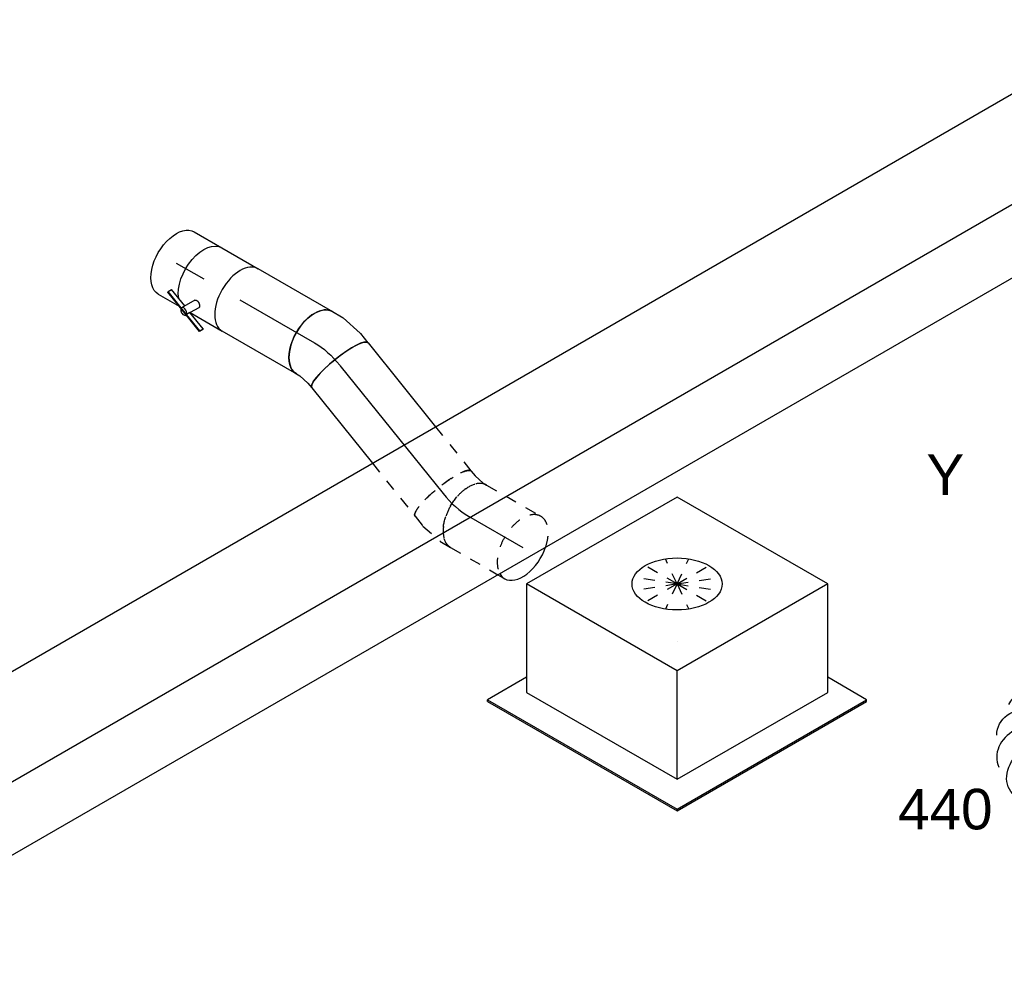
# Model space of a CAD drawing. Extents: x -257677 to 221252, y -185516 to 120782.
# Tile 141 of 171: x -53613 to -51427, y -13513 to -11363. Entities that reach past the tile are written whole.
import ezdxf
from ezdxf.enums import TextEntityAlignment as Align
from ezdxf.lldxf.tags import DXFTag

# ---------------------------------------------------------------- set-up
doc = ezdxf.new("R2010")
doc.units = 0
doc.header["$LTSCALE"] = 50
doc.linetypes.add('STREEPJES', pattern=[0.1, 0.05, -0.05])
doc.layers.get('0').update_dxf_attribs({"linetype": 'CONTINUOUS'})
for name, color, linetype in [('WL570---_RETOUR', 112, 'CONTINUOUS'), ('WL570---_RETOUR_HL', 8, 'CONTINUOUS'), ('WL570---_RETOUR_RST', 2, 'CONTINUOUS'), ('WL570---_RETOUR_RST_HL', 1, 'CONTINUOUS'), ('WL570---_TOEVOER', 3, 'CONTINUOUS'), ('WM570---_RETOUR_PR', 1, 'CONTINUOUS'), ('WM570---_RETOUR_RST_PR', 1, 'CONTINUOUS'), ('WM570---_TOEVOER_PR', 1, 'CONTINUOUS')]:
    doc.layers.add(name, color=color, linetype=linetype)
doc.styles.add('BURO-018', font='ARIAL.TTF', dxfattribs={"height": 63})
tags = doc.linetypes.add('CENTER2', pattern=[28.575, 19.05, -3.175, 3.175, -3.175]).pattern_tags.tags
tags[10:11] = [DXFTag(74, 4), DXFTag(75, 0), DXFTag(340, '0'), DXFTag(46, 1.0), DXFTag(50, 0.0), DXFTag(44, 0.0), DXFTag(45, 0.0)]
tags[8:9] = [DXFTag(74, 4), DXFTag(75, 0), DXFTag(340, '0'), DXFTag(46, 1.0), DXFTag(50, 0.0), DXFTag(44, 0.0), DXFTag(45, 0.0)]
tags[6:7] = [DXFTag(74, 4), DXFTag(75, 0), DXFTag(340, '0'), DXFTag(46, 1.0), DXFTag(50, 0.0), DXFTag(44, 0.0), DXFTag(45, 0.0)]
tags[4:5] = [DXFTag(74, 4), DXFTag(75, 0), DXFTag(340, '0'), DXFTag(46, 1.0), DXFTag(50, 0.0), DXFTag(44, 0.0), DXFTag(45, 0.0)]

# ---------------------------------------------------------------- blocks, each defined once
blk = doc.blocks.new('*U1235')
at = {"color": 0, "ltscale": 10}
for p, q in [((-20.4, 212.1, -2970), (-16.3, 212.1, -2970)), ((122.5, -35.4, -2970), (-20.4, 212.1, -2970)), ((126.6, -35.4, -2970), (-16.3, 212.1, -2970)), ((5120.6, 212.1, -2970), (5100.2, 176.8, -2970)), ((5124.6, 212.1, -2970), (5120.6, 212.1, -2970)), ((5263.5, -35.4, -2970), (5120.6, 212.1, -2970)), ((5267.5, -35.4, -2970), (5124.6, 212.1, -2970)), ((4.1, 176.8, -2970), (5120.6, 176.8, -2970)), ((5243, -35.4, -2970), (5120.6, 176.8, -2970)), ((20.4, -212.1, -2970), (122.5, -35.4, -2970)), ((24.5, -212.1, -2970), (126.6, -35.4, -2970)), ((122.5, -35.4, -2970), (126.6, -35.4, -2970)), ((126.6, -35.4, -2970), (5243, -35.4, -2970)), ((5223.6, -104.3, -2970), (5263.5, -35.4, -2970)), ((5225.7, -107.9, -2970), (5267.5, -35.4, -2970)), ((5233.8, -51.3, -2970), (5243, -35.4, -2970)), ((5267.5, -35.4, -2970), (5263.5, -35.4, -2970)), ((44.9, -176.8, -2970), (4938.8, -176.8, -2970)), ((20.4, -212.1, -2970), (24.5, -212.1, -2970))]:
    blk.add_line(p, q, dxfattribs=at)
at = {"color": 8, "linetype": 'STREEPJES', "ltscale": 10}
for p, q in [((5161.4, -176.8, -2970), (5233.8, -51.3, -2970)), ((5161.4, -212.1, -2970), (5223.6, -104.3, -2970)), ((5165.5, -212.1, -2970), (5225.7, -107.9, -2970)), ((4938.8, -176.8, -2970), (5161.4, -176.8, -2970)), ((5141, -176.8, -2970), (5161.4, -212.1, -2970)), ((5165.5, -212.1, -2970), (5161.4, -212.1, -2970))]:
    blk.add_line(p, q, dxfattribs=at)
at = {"layer": 'WM570---_TOEVOER_PR', "color": 1, "style": 'BURO-018'}
blk.add_attdef('POSNR', text='', height=90, dxfattribs=at).set_placement((0, 0), align=Align.MIDDLE)
blk = doc.blocks.new('*U1345')
at = {"color": 0, "ltscale": 10}
for p, q in [((-35, 80, -77.2), (-11.7, 80, -77.2)), ((-7.7, 79.6, -77.2), (41.9, 69.4, -77.2)), ((43.2, 69.1, -77.2), (41.9, 69.4, -77.2)), ((43.2, 69.1, -77.2), (68, 59.4, -77.2)), ((-35, -80, -77.2), (-25.9, -80, -77.2)), ((-25.9, -80, -77.2), (-2.8, -84.7, -77.2)), ((-2.8, -84.7, -77.2), (10.2, -89.8, -77.2))]:
    blk.add_line(p, q, dxfattribs=at)
at = {"color": 0, "ltscale": 10, "extrusion": (9.61481e-17, 5.55112e-17, -1)}
for centre, major_axis, ratio, start_param, end_param in [((-35, 0, -77.2), (0, -80), 0.57735, 0, 3.141593), ((-17.8, 0, -77.2), (8.1, 79.9), 0.497511, 6.232846, 6.333525)]:
    blk.add_ellipse(centre, major_axis=major_axis, ratio=ratio, start_param=start_param, end_param=end_param, dxfattribs=at)
at = {"color": 0, "ltscale": 10}
blk.add_ellipse((39.1, -15.2, -77.2), major_axis=(-28.9, -74.6), ratio=0.211325, start_param=3.141593, end_param=6.283185, dxfattribs=at)
at = {"layer": 'WL570---_RETOUR_HL', "linetype": 'CENTER2', "extrusion": (9.61481e-17, 5.55112e-17, -1)}
blk.add_ellipse((30.3, -113.2, -77.2), major_axis=(-138.7, 80.1), ratio=0.57735, start_param=0.785398, end_param=1.308997, dxfattribs=at)
at = {"layer": 'WM570---_RETOUR_PR', "color": 1, "style": 'BURO-018'}
blk.add_attdef('POSNR', text='', height=90, dxfattribs=at).set_placement((0, 0), align=Align.MIDDLE)
blk = doc.blocks.new('*U1346')
at = {"color": 0, "ltscale": 10}
for p, q in [((0, 80, 82.7), (191, 80, 82.7)), ((0, -80, 82.7), (191, -80, 82.7))]:
    blk.add_line(p, q, dxfattribs=at)
blk.add_ellipse((191, 0, 82.7), major_axis=(0, -80), ratio=0.57735, start_param=3.141593, end_param=6.283185, dxfattribs=at)
at = {"layer": 'WL570---_RETOUR_HL', "linetype": 'CENTER2'}
blk.add_line((0, 0, 82.7), (191, 0, 82.7), dxfattribs=at)
at = {"layer": 'WM570---_RETOUR_PR', "color": 1, "style": 'BURO-018'}
blk.add_attdef('POSNR', text='', height=90, dxfattribs=at).set_placement((0, 0), align=Align.MIDDLE)
blk = doc.blocks.new('*U1347')
at = {"color": 8, "linetype": 'STREEPJES', "ltscale": 10}
for p, q in [((-41.9, 80, -174.4), (-28.1, 80, -174.4)), ((-28.1, 80, -174.4), (-4.8, 84, -174.4)), ((-4.8, 84, -174.4), (3.7, 87.3, -174.4)), ((39.9, -70.3, -174.4), (61.6, -61.9, -174.4)), ((-41.9, -80, -174.4), (-15.2, -80, -174.4)), ((-13.9, -79.9, -174.4), (-15.2, -80, -174.4)), ((-13.9, -79.9, -174.4), (36, -71.4, -174.4))]:
    blk.add_line(p, q, dxfattribs=at)
at = {"color": 8, "linetype": 'STREEPJES', "ltscale": 10, "extrusion": (4.6595e-18, 1.387e-16, -1)}
blk.add_ellipse((-41.9, 0, -174.4), major_axis=(0, -80), ratio=0.211325, start_param=0, end_param=3.141593, dxfattribs=at)
at = {"color": 8, "linetype": 'STREEPJES', "ltscale": 10}
for centre, major_axis, ratio, start_param, end_param in [((32.7, 12.7, -174.4), (28.9, -74.6), 0.57735, 3.141593, 6.283185), ((16.6, 6.4, -174.4), (21.4, -77.4), 0.497511, 6.232846, 6.333525)]:
    blk.add_ellipse(centre, major_axis=major_axis, ratio=ratio, start_param=start_param, end_param=end_param, dxfattribs=at)
at = {"layer": 'WL570---_RETOUR_HL', "linetype": 'CENTER2'}
blk.add_ellipse((-69.2, 94.6, -174.4), major_axis=(-158.2, 24.5), ratio=0.57735, start_param=1.832596, end_param=2.356194, dxfattribs=at)
at = {"layer": 'WM570---_RETOUR_PR', "color": 1, "style": 'BURO-018'}
blk.add_attdef('POSNR', text='', height=90, dxfattribs=at).set_placement((0, 0), align=Align.MIDDLE)
blk = doc.blocks.new('*U1348')
at = {"color": 8, "linetype": 'STREEPJES', "ltscale": 10}
for p, q in [((0, 80, -199.2), (138.7, 80, -199.2)), ((0, -80, -199.2), (121, -80, -199.2))]:
    blk.add_line(p, q, dxfattribs=at)
at = {"color": 0, "ltscale": 10}
blk.add_line((121, -80, -199.2), (138.7, -80, -199.2), dxfattribs=at)
at = {"color": 8, "linetype": 'STREEPJES', "ltscale": 10, "extrusion": (1.38778e-17, -1.20185e-16, -1)}
blk.add_ellipse((0, 0, -199.2), major_axis=(0, -80), ratio=0.57735, start_param=0, end_param=3.141593, dxfattribs=at)
at = {"color": 8, "linetype": 'STREEPJES', "ltscale": 10}
for start_param, end_param in [(3.141593, 5.947553), (1.906428, 3.141593)]:
    blk.add_ellipse((138.7, 0, -199.2), major_axis=(0, -80), ratio=0.57735, start_param=start_param, end_param=end_param, dxfattribs=at)
at = {"color": 0, "ltscale": 10}
for start_param, end_param in [(0, 1.906428), (5.947553, 6.283185)]:
    blk.add_ellipse((138.7, 0, -199.2), major_axis=(0, -80), ratio=0.57735, start_param=start_param, end_param=end_param, dxfattribs=at)
at = {"layer": 'WL570---_RETOUR_HL', "linetype": 'CENTER2'}
blk.add_line((0, 0, -199.2), (138.7, 0, -199.2), dxfattribs=at)
at = {"layer": 'WM570---_RETOUR_PR', "color": 1, "style": 'BURO-018'}
blk.add_attdef('POSNR', text='', height=90, dxfattribs=at).set_placement((0, 0), align=Align.MIDDLE)
blk = doc.blocks.new('*U1349')
at = {"color": 0, "ltscale": 10}
for p, q in [((0, 80, -86.3), (239.5, 80, -86.3)), ((0, -80, -86.3), (214.7, -80, -86.3))]:
    blk.add_line(p, q, dxfattribs=at)
at = {"color": 8, "linetype": 'STREEPJES', "ltscale": 10}
for p, q in [((239.5, 80, -86.3), (365.7, 80, -86.3)), ((214.7, -80, -86.3), (365.7, -80, -86.3))]:
    blk.add_line(p, q, dxfattribs=at)
at = {"color": 0, "ltscale": 10, "extrusion": (-1.69733e-17, 1.56089e-16, -1)}
blk.add_ellipse((0, 0, -86.3), major_axis=(0, -80), ratio=0.211325, start_param=0, end_param=3.141593, dxfattribs=at)
at = {"color": 8, "linetype": 'STREEPJES', "ltscale": 10}
blk.add_ellipse((365.7, 0, -86.3), major_axis=(0, -80), ratio=0.211325, start_param=3.141593, end_param=6.283185, dxfattribs=at)
at = {"layer": 'WL570---_RETOUR_HL', "linetype": 'CENTER2'}
blk.add_line((0, 0, -86.3), (365.7, 0, -86.3), dxfattribs=at)
at = {"layer": 'WM570---_RETOUR_PR', "color": 1, "style": 'BURO-018'}
blk.add_attdef('POSNR', text='', height=90, dxfattribs=at).set_placement((0, 0), align=Align.MIDDLE)
blk = doc.blocks.new('*U1350')
at = {"color": 2, "ltscale": 10}
for p, q in [((-46.7, 80, 115.2), (46.7, 80, 115.2)), ((-101.2, -65.4, 115.2), (-101.1, -63.8, 115.2)), ((-40.5, -89, 115.2), (-101.2, -65.4, 115.2)), ((-101.1, -63.8, 115.2), (-96.7, -56.3, 115.2)), ((-40.3, -87.4, 115.2), (-101.1, -63.8, 115.2)), ((-53.2, -73.1, 115.2), (-96.7, -56.3, 115.2)), ((-40.5, -51.1, 115.2), (-57.3, -80.1, 115.2)), ((-24.3, -61.1, 115.2), (-35.2, -80, 115.2)), ((-40.3, -87.4, 115.2), (-40.5, -89, 115.2)), ((-36, -79.8, 115.2), (-40.3, -87.4, 115.2)), ((3.3, -104.3, 115.2), (-40.3, -87.4, 115.2)), ((7.6, -96.7, 115.2), (-36, -79.8, 115.2)), ((-35.2, -80, 115.2), (46.7, -80, 115.2)), ((-40.4, -89, 115.2), (-40.7, -89.6, 115.2)), ((3.1, -105.9, 115.2), (-40.5, -89, 115.2)), ((7.5, -98.4, 115.2), (3.1, -105.9, 115.2)), ((3.1, -105.9, 115.2), (3.3, -104.3, 115.2)), ((3.3, -104.3, 115.2), (7.6, -96.7, 115.2)), ((7.6, -96.7, 115.2), (7.5, -98.4, 115.2))]:
    blk.add_line(p, q, dxfattribs=at)
at = {"color": 2, "ltscale": 10, "extrusion": (1.23904e-16, 7.43708e-18, -1)}
blk.add_ellipse((-46.7, 0, 115.2), major_axis=(0, -80), ratio=0.57735, start_param=0.616085, end_param=3.141593, dxfattribs=at)
at = {"color": 2, "ltscale": 10}
for centre, major_axis, start_param, end_param in [((46.7, 0, 115.2), (0, -80), 3.141593, 6.283185), ((-49, -84.9, 115.2), (-8.26, 4.77), 0, 3.141593), ((-49, -84.9, 115.2), (-8.26, 4.77), 3.141593, 6.283185)]:
    blk.add_ellipse(centre, major_axis=major_axis, ratio=0.57735, start_param=start_param, end_param=end_param, dxfattribs=at)
blk.add_spline([(-40.5, -51.1, 115.2), (-40, -50.7, 115.2), (-39.5, -50.3, 115.2), (-39, -50, 115.2), (-38.3, -49.7, 115.2), (-37.6, -49.5, 115.2), (-36.9, -49.4, 115.2), (-36.1, -49.4, 115.2), (-35.3, -49.5, 115.2), (-34.5, -49.6, 115.2), (-33.6, -49.8, 115.2), (-32.8, -50.1, 115.2), (-31.9, -50.5, 115.2), (-31, -50.9, 115.2), (-30.2, -51.3, 115.2), (-29.4, -51.9, 115.2), (-28.6, -52.4, 115.2), (-27.9, -53, 115.2), (-27.2, -53.7, 115.2), (-26.5, -54.3, 115.2), (-25.9, -55, 115.2), (-25.4, -55.7, 115.2), (-25, -56.4, 115.2), (-24.6, -57.1, 115.2), (-24.3, -57.7, 115.2), (-24.1, -58.4, 115.2), (-23.9, -59, 115.2), (-23.9, -59.6, 115.2), (-23.9, -60.2, 115.2), (-24.1, -60.7, 115.2), (-24.3, -61.1, 115.2)], degree=3, dxfattribs=at)
at = {"layer": 'WL570---_RETOUR', "color": 1, "style": 'BURO-018'}
blk.add_attdef('I', text='', height=90, dxfattribs=at).set_placement((0, 0), align=Align.MIDDLE)
at = {"layer": 'WM570---_RETOUR_PR', "color": 1, "style": 'BURO-018'}
blk.add_attdef('POSNR', text='', height=90, dxfattribs=at).set_placement((0, 0), align=Align.MIDDLE)
blk = doc.blocks.new('*U1351')
at = {"color": 0, "ltscale": 10}
for p, q in [((0, 80, 198.1), (70.4, 80, 198.1)), ((0, -80, 198.1), (53.5, -80, 198.1))]:
    blk.add_line(p, q, dxfattribs=at)
at = {"color": 0, "ltscale": 10, "extrusion": (1.38778e-17, -1.20185e-16, -1)}
blk.add_ellipse((0, 0, 198.1), major_axis=(0, -80), ratio=0.57735, start_param=0, end_param=3.141593, dxfattribs=at)
at = {"layer": 'WL570---_RETOUR_HL', "linetype": 'CENTER2'}
blk.add_line((0, 0, 198.1), (70.4, 0, 198.1), dxfattribs=at)
at = {"layer": 'WM570---_RETOUR_PR', "color": 1, "style": 'BURO-018'}
blk.add_attdef('POSNR', text='', height=90, dxfattribs=at).set_placement((0, 0), align=Align.MIDDLE)
blk = doc.blocks.new('*U1433')
at = {"color": 0, "ltscale": 10}
for p, q in [((-225.4, 278.6, -572.1), (-345.8, 70, -572.1)), ((160.8, 278.6, -572.1), (-225.4, 278.6, -572.1)), ((-32.3, -55.9, -572.1), (-225.4, 278.6, -572.1)), ((354, -55.9, -572.1), (160.8, 278.6, -572.1)), ((-430.7, 95.5, -572.1), (-428.7, 99, -572.1)), ((-430.7, 95.5, -572.1), (-187.8, -325.3, -572.1)), ((-329, 99, -572.1), (-428.7, 99, -572.1)), ((-428.7, 99, -572.1), (-185.8, -321.7, -572.1)), ((-345.8, 70, -572.1), (-152.7, -264.5, -572.1)), ((-152.7, -264.5, -572.1), (-32.3, -55.9, -572.1)), ((354, -55.9, -572.1), (-32.3, -55.9, -572.1)), ((233.5, -264.5, -572.1), (354, -55.9, -572.1)), ((300.1, -321.7, -572.1), (250.3, -235.5, -572.1)), ((-152.7, -264.5, -572.1), (233.5, -264.5, -572.1)), ((-185.8, -321.7, -572.1), (-187.8, -325.3, -572.1)), ((-187.8, -325.3, -572.1), (298, -325.3, -572.1)), ((-185.8, -321.7, -572.1), (300.1, -321.7, -572.1)), ((298, -325.3, -572.1), (300.1, -321.7, -572.1))]:
    blk.add_line(p, q, dxfattribs=at)
at = {"color": 8, "linetype": 'STREEPJES', "ltscale": 10}
for q in [(23.5, 182.1, -572.1), (-11.9, 172.6, -572.1), (69.8, 172.6, -572.1), (-26.8, 146.7, -572.1), (114.6, 146.7, -572.1), (-17.4, 111.4, -572.1), (14, 76, -572.1), (58.8, 50.1, -572.1), (105.1, 40.7, -572.1), (140.5, 50.1, -572.1), (155.4, 76, -572.1), (145.9, 111.4, -572.1)]:
    blk.add_line((64.3, 111.4, -572.1), q, dxfattribs=at)
at = {"color": 0, "ltscale": 10}
blk.add_ellipse((64.3, 111.4, -572.1), major_axis=(86.6, -50), ratio=0.57735, dxfattribs=at)
at = {"layer": 'WL570---_RETOUR_RST_HL', "linetype": 'CENTER2'}
blk.add_circle((0, 0, -572.1), 0.075, dxfattribs=at)
at = {"layer": 'WL570---_RETOUR_RST', "color": 1, "style": 'BURO-018'}
for tag in ['MC', 'Q']:
    blk.add_attdef(tag, text='', height=90, dxfattribs=at).set_placement((0, 0), align=Align.MIDDLE)
at = {"layer": 'WM570---_RETOUR_RST_PR', "color": 1, "style": 'BURO-018'}
blk.add_attdef('POSNR', text='', height=90, dxfattribs=at).set_placement((0, 0), align=Align.MIDDLE)
blk = doc.blocks.new('*U1546')
at = {"color": 0, "ltscale": 10}
for p, q in [((46, 368.8, -1080.3), (45.7, 367.5, -1080.3)), ((43.5, 204.4, -1080.3), (43.8, 203.1, -1080.3))]:
    blk.add_line(p, q, dxfattribs=at)
at = {"color": 0, "ltscale": 10, "extrusion": (-1.03585e-16, -4.2938e-18, -1)}
for centre, major_axis, ratio, start_param, end_param in [((130, 366.1, -1080.3), (-75.3, 27), 0.410219, 0, 0.484633), ((130, 366.1, -1080.3), (-75.3, 27), 0.410219, 1.39772, 3.141593), ((116.3, 306.4, -1080.3), (79.9, -7.4), 0.108278, 3.133049, 6.274641), ((115.7, 263.6, -1080.3), (-80.1, -5.2), 0.106206, 3.149969, 6.291562), ((133.9, 184.9, -1080.3), (-73.3, -32.8), 0.497589, 3.193254, 6.334847), ((167.1, 104.2, -1080.3), (-80.2, -6.9), 0.750739, 3.009293, 6.150885), ((70.5, 0, -1080.3), (10.5, -79.7), 0.646887, 6.198226, 9.339819), ((145.4, 33.9, -1080.3), (59.5, -54.4), 0.803023, 6.107746, 9.249338)]:
    blk.add_ellipse(centre, major_axis=major_axis, ratio=ratio, start_param=start_param, end_param=end_param, dxfattribs=at)
at = {"color": 8, "linetype": 'STREEPJES', "ltscale": 10, "extrusion": (-1.03585e-16, -4.2938e-18, -1)}
blk.add_ellipse((130, 366.1, -1080.3), major_axis=(-75.3, 27), ratio=0.410219, start_param=0.484633, end_param=1.39772, dxfattribs=at)
at = {"color": 0, "ltscale": 10}
for centre, major_axis, ratio, start_param, end_param in [((123.4, 347.7, -1080.3), (-77.6, 20.4), 0.31503, 3.168879, 6.255899), ((121.7, 222.1, -1080.3), (78.2, 18.3), 0.313107, 3.168675, 6.256103), ((155.6, 147.4, -1080.3), (74.3, 30.8), 0.646887, 6.198226, 6.368145), ((155.6, 147.4, -1080.3), (74.3, 30.8), 0.646887, 3.226552, 6.198226), ((0, 0, -1080.3), (0, -80), 0.57735, 3.141593, 6.283185), ((22.3, 0, -1080.3), (0, -80), 0.57735, 3.141593, 6.283185), ((113.7, 11.6, -1080.3), (-34.1, 73), 0.750739, 0.1323, 3.009293), ((163.7, 65.5, -1080.3), (76.9, -24.3), 0.803023, 3.317032, 6.107746), ((163.7, 65.5, -1080.3), (76.9, -24.3), 0.803023, 6.107746, 6.458625), ((113.7, 11.6, -1080.3), (-34.1, 73), 0.750739, 3.009293, 3.273893)]:
    blk.add_ellipse(centre, major_axis=major_axis, ratio=ratio, start_param=start_param, end_param=end_param, dxfattribs=at)
at = {"layer": 'WM570---_TOEVOER_PR', "color": 1, "style": 'BURO-018'}
blk.add_attdef('POSNR', text='', height=90, dxfattribs=at).set_placement((0, 0), align=Align.MIDDLE)

msp = doc.modelspace()

# ---------------------------------------------------------------- block references
at = {"layer": 'WL570---_RETOUR'}
for name, p, rotation in [('*U1351', (-53265.31224, -11904.05793, -198.05261), 329.9999999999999), ('*U1350', (-53163.82866, -11962.6495, -115.19161), 329.9999999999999), ('*U1346', (-53123.98601, -11985.65267, -82.66022), 329.9999999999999), ('*U1345', (-52928.21483, -12098.68121, 77.18627), 329.9999999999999), ('*U1349', (-52901.94405, -12131.3625, 86.25211), 308.7939768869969), ('*U1347', (-52646.52351, -12449.10998, 174.39571), 308.7939768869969), ('*U1348', (-52616.18863, -12466.62383, 199.16404), 329.9999999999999)]:
    msp.add_blockref(name, p, dxfattribs=dict(at, rotation=rotation))
at = {"layer": 'WL570---_RETOUR_RST'}
ref = msp.add_blockref('*U1433', (-52153.32557, -12745.61558, 572.06731), dxfattribs=dict(at, rotation=29.99999999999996))
ref.add_attrib('Q', '440', dxfattribs={"color": 1, "height": 90, "style": 'BURO-018'}).set_placement((-51557.59703, -13117.12152), align=Align.MIDDLE)
ref.add_attrib('MC', 'Y', dxfattribs={"color": 1, "height": 90, "style": 'BURO-018'}).set_placement((-51557.59703, -12374.10963), align=Align.MIDDLE)
at = {"layer": 'WL570---_TOEVOER'}
for name, p, rotation in [('*U1235', (-55649.53688, -14180.95176, 2970), 29.99999999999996), ('*U1546', (-51254.42413, -12856.95448, 1080.26458), 210)]:
    msp.add_blockref(name, p, dxfattribs=dict(at, rotation=rotation))

doc.saveas('drawing.dxf')
